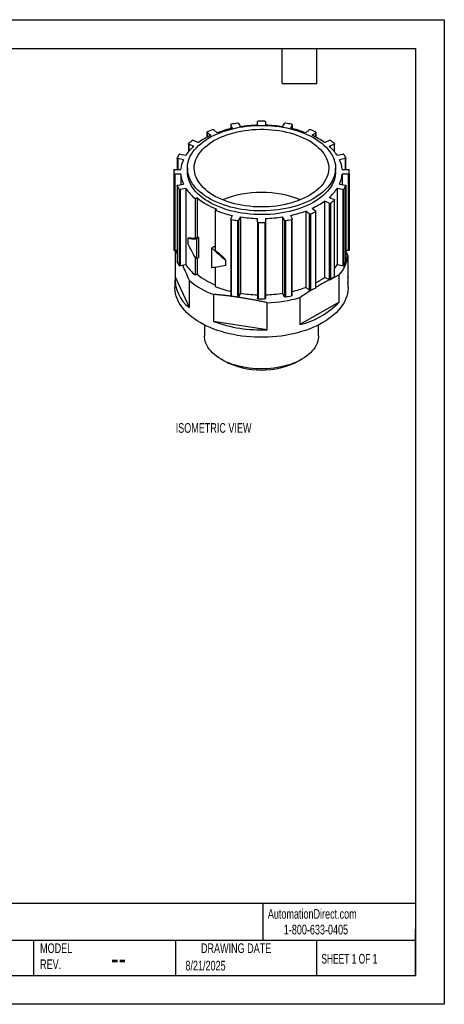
# Model space of a CAD drawing. Header units: millimetres. Extents: x 0 to 279, y 0 to 216.
# Tile 2 of 2: x 186 to 279, y 0 to 216. Entities that reach past the tile are written whole.
import ezdxf

# ---------------------------------------------------------------- set-up
doc = ezdxf.new("R2010")
doc.units = ezdxf.units.MM
doc.layers.add('DIMENSIONS', color=140, linetype='Continuous', lineweight=25)
doc.layers.add('TEXT', color=140, linetype='Continuous', lineweight=25)
doc.styles.add('SLDTEXTSTYLE0', font='TXT', dxfattribs={"width": 0.7})
doc.styles.add('SLDTEXTSTYLE1', font='TXT', dxfattribs={"width": 0.65})

msp = doc.modelspace()

# ---------------------------------------------------------------- linework, layer by layer
at = {"color": 7, "linetype": 'Continuous'}
for p, q in [((0, 215.9), (279.4, 215.9)), ((279.4, 215.9), (279.4, 0)), ((279.4, 0), (0, 0))]:
    msp.add_line(p, q, dxfattribs=at)
for p, q in [((232.55, 192.87), (232.55, 192.02)), ((232.96, 192.11), (232.56, 192.83)), ((232.56, 192.83), (232.56, 192.02)), ((234.27, 193.15), (234.67, 192.43)), ((238.4, 192.77), (238.4, 193.53)), ((240.2, 193.53), (240.2, 192.77)), ((243.92, 192.43), (244.32, 193.15)), ((246.03, 192.83), (245.63, 192.11)), ((246.03, 192.83), (246.03, 192.02)), ((246.04, 192.02), (246.04, 192.87)), ((227.34, 191.19), (227.34, 190.11)), ((228.15, 190.51), (227.38, 191.12)), ((227.38, 191.12), (227.38, 190.13)), ((228.83, 191.74), (229.6, 191.12)), ((248.99, 191.12), (249.76, 191.74)), ((251.21, 191.12), (250.44, 190.51)), ((251.21, 191.12), (251.21, 190.13)), ((251.25, 190.11), (251.25, 191.19)), ((223.28, 188.67), (223.28, 186.96)), ((224.43, 188.13), (223.37, 188.58)), ((223.37, 188.58), (223.37, 187.06)), ((224.42, 189.42), (225.48, 188.97)), ((253.11, 188.97), (254.17, 189.42)), ((255.23, 188.58), (254.17, 188.13)), ((255.23, 188.58), (255.23, 187.06)), ((255.31, 186.96), (255.31, 188.67)), ((221.47, 186.43), (222.71, 186.2)), ((255.88, 186.2), (257.12, 186.43)), ((220.77, 185.55), (220.77, 183.06)), ((222.16, 185.21), (220.91, 185.44)), ((220.91, 185.44), (220.91, 183.06)), ((257.68, 185.44), (256.43, 185.21)), ((257.68, 185.44), (257.68, 183.06)), ((257.82, 183.06), (257.82, 185.55)), ((220.05, 182.54), (220.05, 165.8)), ((220.06, 182.13), (220.06, 165.39)), ((220.26, 183.06), (221.57, 183.06)), ((221.57, 182.02), (220.26, 182.02)), ((220.26, 182.02), (220.26, 165.28)), ((221.57, 182.02), (221.57, 179.76)), ((223.05, 183.36), (223.05, 182.54)), ((255.55, 182.54), (255.55, 183.36)), ((257.02, 183.06), (258.33, 183.06)), ((258.33, 182.02), (257.02, 182.02)), ((257.02, 182.02), (257.02, 179.76)), ((258.33, 182.02), (258.33, 165.28)), ((258.53, 182.13), (258.53, 165.39)), ((258.55, 165.8), (258.55, 182.54)), ((220.77, 179.53), (220.77, 162.79)), ((220.78, 179.5), (220.78, 162.76)), ((220.91, 179.64), (222.16, 179.87)), ((256.43, 179.87), (257.68, 179.64)), ((257.81, 179.5), (257.81, 162.76)), ((257.82, 162.79), (257.82, 179.53)), ((221.22, 178.72), (221.22, 161.98)), ((222.71, 178.88), (221.47, 178.65)), ((221.47, 178.65), (221.47, 161.91)), ((222.71, 178.88), (222.71, 162.14)), ((257.12, 178.65), (255.88, 178.88)), ((255.88, 178.88), (255.88, 162.14)), ((257.12, 178.65), (257.12, 161.91)), ((257.37, 178.72), (257.37, 161.98)), ((225.17, 176.83), (224.76, 176.66)), ((224.76, 176.66), (224.76, 167.91)), ((225.17, 176.83), (225.17, 168.12)), ((254.17, 175.66), (253.11, 176.1)), ((253.11, 176.1), (253.11, 159.36)), ((254.17, 176.94), (255.23, 176.5)), ((254.17, 175.66), (254.17, 158.92)), ((254.44, 175.68), (254.44, 158.94)), ((255.27, 176.34), (255.27, 159.6)), ((255.31, 159.67), (255.31, 176.41)), ((229.11, 174.15), (229.4, 174.38)), ((229.11, 174.15), (229.11, 165.4)), ((232.56, 172.25), (232.96, 172.97)), ((245.63, 172.97), (246.03, 172.25)), ((249.76, 173.34), (248.99, 173.95)), ((248.99, 173.95), (248.99, 157.22)), ((249.76, 173.34), (249.76, 156.6)), ((250.03, 173.31), (250.03, 156.58)), ((250.44, 174.57), (251.21, 173.95)), ((251.18, 173.79), (251.18, 157.06)), ((251.25, 157.15), (251.25, 173.89)), ((232.55, 172.21), (232.55, 155.47)), ((232.68, 172.1), (232.68, 155.36)), ((234.02, 171.85), (234.02, 155.11)), ((234.67, 172.65), (234.27, 171.93)), ((234.27, 171.93), (234.27, 155.19)), ((234.67, 172.65), (234.67, 155.91)), ((238.4, 171.55), (238.4, 172.31)), ((238.4, 171.55), (238.4, 154.81)), ((238.59, 171.43), (238.59, 154.69)), ((240, 171.43), (240, 154.69)), ((240.2, 172.31), (240.2, 171.55)), ((240.2, 171.55), (240.2, 154.81)), ((244.32, 171.93), (243.92, 172.65)), ((243.92, 172.65), (243.92, 155.91)), ((244.32, 171.93), (244.32, 155.19)), ((244.57, 171.85), (244.57, 155.11)), ((245.91, 172.1), (245.91, 155.36)), ((246.04, 155.47), (246.04, 172.21)), ((223.58, 168.02), (223.13, 167.98)), ((223.13, 167.98), (223.13, 166.84)), ((225.17, 168.12), (224.76, 167.91)), ((225.52, 168.11), (225.02, 167.82)), ((225.02, 167.82), (225.02, 163.45)), ((225.52, 163.74), (225.52, 168.11)), ((220.77, 165.28), (220.26, 165.28)), ((220.33, 165.28), (220.33, 159.56)), ((220.77, 164.64), (220.44, 165.28)), ((228.91, 166.15), (228.41, 165.86)), ((228.41, 161.49), (228.41, 165.86)), ((229.11, 165.95), (228.91, 166.15)), ((258.33, 165.28), (257.82, 165.28)), ((257.82, 165.12), (258.26, 164.09)), ((258.26, 164.09), (258.26, 158.16)), ((222.71, 162.14), (221.47, 161.91)), ((224.76, 163.87), (224.76, 159.92)), ((225.52, 163.74), (225.02, 163.45)), ((225.17, 163.54), (225.17, 160.09)), ((231.49, 163.16), (231.04, 163.72)), ((231.49, 162.02), (231.49, 163.16)), ((257.12, 161.91), (255.88, 162.14)), ((225.17, 160.09), (224.76, 159.92)), ((229.11, 161.6), (229.11, 157.41)), ((256.32, 159.93), (254.57, 159.04)), ((256.32, 153.99), (256.32, 159.93)), ((220.3, 158.86), (220.3, 157.23)), ((223.48, 152.78), (220.33, 159.56)), ((223.48, 152.78), (223.48, 158.71)), ((254.17, 158.92), (253.11, 159.36)), ((258.3, 157.23), (258.3, 158.86)), ((228.76, 155.66), (228.76, 149.73)), ((234.67, 155.91), (234.27, 155.19)), ((244.32, 155.19), (243.92, 155.91)), ((249.76, 156.6), (248.99, 157.22)), ((240.51, 147.91), (240.51, 153.84)), ((247.72, 154.96), (247.72, 149.03)), ((256.32, 153.99), (247.72, 149.03)), ((240.51, 147.91), (228.76, 149.73)), ((226.8, 148.97), (226.8, 146.55)), ((251.8, 146.55), (251.8, 148.97)), ((230.46, 141.44), (231.11, 141.07)), ((247.49, 141.07), (248.14, 141.44))]:
    msp.add_line(p, q)
at = {"flags": 128}
for points in [[(250.79, 189.99), (251.4, 189.62), (251.97, 189.23), (252.51, 188.82), (253, 188.39), (253.46, 187.95), (253.87, 187.5), (254.24, 187.03), (254.57, 186.56), (254.85, 186.07), (255.08, 185.58), (255.27, 185.08), (255.41, 184.57), (255.5, 184.06), (255.54, 183.55), (255.54, 183.04), (255.48, 182.52), (255.38, 182.02), (255.23, 181.51), (255.03, 181.01), (254.78, 180.52), (254.49, 180.03), (254.16, 179.56), (253.77, 179.1), (253.35, 178.65), (252.88, 178.21), (252.38, 177.79), (251.83, 177.39), (251.25, 177), (250.63, 176.63), (249.98, 176.29), (249.29, 175.96), (248.58, 175.66), (247.83, 175.37), (247.07, 175.12), (246.27, 174.88), (245.46, 174.68), (244.63, 174.5), (243.79, 174.34), (242.93, 174.21), (242.06, 174.11), (241.18, 174.04), (240.29, 173.99), (239.41, 173.98), (238.52, 173.99), (237.63, 174.02), (236.75, 174.09), (235.88, 174.18), (235.02, 174.31), (234.17, 174.45), (233.33, 174.63), (232.52, 174.83), (231.72, 175.06), (230.95, 175.31), (230.2, 175.58), (229.48, 175.88), (228.78, 176.2), (228.12, 176.54), (227.5, 176.91), (226.9, 177.29), (226.35, 177.69), (225.83, 178.1), (225.35, 178.54), (224.92, 178.98), (224.53, 179.44), (224.18, 179.91), (223.88, 180.4), (223.62, 180.89), (223.41, 181.38), (223.25, 181.89), (223.13, 182.4), (223.06, 182.91), (223.05, 183.42), (223.08, 183.93), (223.16, 184.44), (223.28, 184.95), (223.46, 185.45), (223.68, 185.95), (223.95, 186.44), (224.26, 186.92), (224.62, 187.38), (225.02, 187.84), (225.47, 188.28), (225.96, 188.71), (226.48, 189.13), (227.05, 189.52), (227.65, 189.9), (228.29, 190.26), (228.95, 190.59), (229.65, 190.91), (230.38, 191.2), (231.14, 191.47), (231.92, 191.71), (232.72, 191.93), (233.54, 192.13), (234.38, 192.3), (235.23, 192.44), (236.1, 192.55), (236.97, 192.64), (237.85, 192.7), (238.74, 192.73), (239.63, 192.73), (240.52, 192.71), (241.4, 192.66), (242.28, 192.58), (243.14, 192.47), (244, 192.34), (244.84, 192.17), (245.67, 191.99), (246.47, 191.77), (247.26, 191.53), (248.02, 191.27), (248.76, 190.98), (249.46, 190.67), (250.14, 190.34), (250.79, 189.99)], [(232.56, 192.83), (232.55, 192.85), (232.55, 192.87), (232.55, 192.9), (232.57, 192.92), (232.59, 192.94), (232.61, 192.95), (232.64, 192.97), (232.68, 192.97)], [(238.4, 193.53), (238.4, 193.55), (238.41, 193.57), (238.43, 193.59), (238.45, 193.61), (238.48, 193.62), (238.51, 193.63), (238.55, 193.64), (238.59, 193.64)], [(240, 193.64), (240.04, 193.64), (240.08, 193.63), (240.11, 193.62), (240.14, 193.61), (240.16, 193.59), (240.18, 193.57), (240.19, 193.55), (240.2, 193.53)], [(245.91, 192.97), (245.95, 192.97), (245.98, 192.95), (246, 192.94), (246.02, 192.92), (246.04, 192.9), (246.04, 192.87), (246.04, 192.85), (246.03, 192.83)], [(249.73, 189.38), (250.31, 189.02), (250.86, 188.64), (251.36, 188.25), (251.83, 187.84), (252.26, 187.42), (252.64, 186.98), (252.98, 186.53), (253.28, 186.07), (253.52, 185.6), (253.72, 185.12), (253.88, 184.64), (253.98, 184.15), (254.04, 183.66), (254.04, 183.17), (254, 182.68), (253.91, 182.19), (253.77, 181.71), (253.58, 181.23), (253.34, 180.76), (253.06, 180.3), (252.73, 179.84), (252.36, 179.4), (251.94, 178.97), (251.49, 178.56), (250.99, 178.16), (250.45, 177.78), (249.87, 177.42), (249.27, 177.08), (248.62, 176.76), (247.95, 176.46), (247.25, 176.18), (246.52, 175.93), (245.76, 175.7), (244.99, 175.5), (244.2, 175.32), (243.39, 175.17), (242.56, 175.05), (241.73, 174.96), (240.89, 174.89), (240.04, 174.85), (239.19, 174.84), (238.34, 174.86), (237.49, 174.9), (236.65, 174.98), (235.82, 175.08), (235, 175.21), (234.2, 175.37), (233.41, 175.55), (232.64, 175.76), (231.89, 175.99), (231.17, 176.25), (230.47, 176.53), (229.81, 176.84), (229.17, 177.16), (228.57, 177.51), (228, 177.88), (227.48, 178.26), (226.99, 178.66), (226.54, 179.08), (226.13, 179.51), (225.77, 179.96), (225.46, 180.41), (225.18, 180.88), (224.96, 181.35), (224.78, 181.83), (224.66, 182.32), (224.58, 182.8), (224.55, 183.29), (224.56, 183.79), (224.63, 184.27), (224.75, 184.76), (224.91, 185.24), (225.12, 185.72), (225.38, 186.18), (225.69, 186.64), (226.04, 187.09), (226.43, 187.52), (226.87, 187.95), (227.35, 188.35), (227.87, 188.74), (228.42, 189.11), (229.02, 189.46), (229.64, 189.79), (230.3, 190.11), (230.99, 190.39), (231.71, 190.66), (232.45, 190.9), (233.21, 191.11), (234, 191.3), (234.8, 191.47), (235.62, 191.6), (236.44, 191.71), (237.28, 191.79), (238.13, 191.84), (238.98, 191.87), (239.83, 191.87), (240.68, 191.83), (241.52, 191.77), (242.36, 191.69), (243.18, 191.57), (244, 191.43), (244.79, 191.26), (245.57, 191.06), (246.33, 190.84), (247.07, 190.59), (247.78, 190.32), (248.46, 190.03), (249.11, 189.71), (249.73, 189.38)], [(227.38, 191.12), (227.36, 191.14), (227.35, 191.16), (227.34, 191.19), (227.34, 191.21), (227.35, 191.23), (227.37, 191.25), (227.39, 191.27), (227.42, 191.28)], [(251.18, 191.28), (251.2, 191.27), (251.23, 191.25), (251.24, 191.23), (251.25, 191.21), (251.25, 191.19), (251.25, 191.16), (251.23, 191.14), (251.21, 191.12)], [(223.37, 188.58), (223.34, 188.59), (223.31, 188.61), (223.3, 188.63), (223.29, 188.65), (223.28, 188.67), (223.29, 188.7), (223.3, 188.72), (223.32, 188.74)], [(255.27, 188.74), (255.29, 188.72), (255.3, 188.7), (255.31, 188.67), (255.31, 188.65), (255.3, 188.63), (255.28, 188.61), (255.25, 188.59), (255.23, 188.58)], [(220.91, 185.44), (220.88, 185.45), (220.85, 185.46), (220.82, 185.48), (220.8, 185.5), (220.78, 185.52), (220.78, 185.54), (220.77, 185.56), (220.78, 185.58)], [(257.81, 185.58), (257.82, 185.56), (257.82, 185.54), (257.81, 185.52), (257.79, 185.5), (257.77, 185.48), (257.75, 185.46), (257.71, 185.45), (257.68, 185.44)], [(220.06, 182.95), (220.06, 182.97), (220.08, 182.99), (220.09, 183.01), (220.12, 183.03), (220.15, 183.04), (220.18, 183.05), (220.22, 183.06), (220.26, 183.06)], [(220.26, 182.02), (220.22, 182.02), (220.18, 182.03), (220.15, 182.04), (220.12, 182.05), (220.09, 182.07), (220.08, 182.09), (220.06, 182.11), (220.06, 182.13)], [(255.55, 182.54), (255.54, 182.22), (255.48, 181.71), (255.38, 181.2), (255.23, 180.69), (255.03, 180.19), (254.78, 179.7), (254.49, 179.22), (254.16, 178.74), (253.77, 178.28), (253.35, 177.83), (252.88, 177.39), (252.38, 176.97), (251.83, 176.57), (251.25, 176.18), (250.63, 175.82), (249.98, 175.47), (249.29, 175.14), (248.58, 174.84), (247.83, 174.56), (247.07, 174.3), (246.27, 174.07), (245.46, 173.86), (244.63, 173.68), (243.79, 173.52), (242.93, 173.4), (242.06, 173.29), (241.18, 173.22), (240.29, 173.18), (239.41, 173.16), (238.52, 173.17), (237.63, 173.21), (236.75, 173.27), (235.88, 173.37), (235.02, 173.49), (234.17, 173.64), (233.33, 173.81), (232.52, 174.01), (231.72, 174.24), (230.95, 174.49), (230.2, 174.77), (229.48, 175.06), (228.78, 175.39), (228.12, 175.73), (227.5, 176.09), (226.9, 176.47), (226.35, 176.87), (225.83, 177.29), (225.35, 177.72), (224.92, 178.17), (224.53, 178.63), (224.18, 179.1), (223.88, 179.58), (223.62, 180.07), (223.41, 180.57), (223.25, 181.07), (223.13, 181.58), (223.06, 182.09), (223.05, 182.54)], [(258.33, 183.06), (258.37, 183.06), (258.41, 183.05), (258.44, 183.04), (258.47, 183.03), (258.5, 183.01), (258.52, 182.99), (258.53, 182.97), (258.53, 182.95)], [(258.53, 182.13), (258.53, 182.11), (258.52, 182.09), (258.5, 182.07), (258.47, 182.05), (258.44, 182.04), (258.41, 182.03), (258.37, 182.02), (258.33, 182.02)], [(220.78, 179.5), (220.77, 179.52), (220.78, 179.54), (220.78, 179.56), (220.8, 179.58), (220.82, 179.6), (220.85, 179.62), (220.88, 179.63), (220.91, 179.64)], [(257.68, 179.64), (257.71, 179.63), (257.75, 179.62), (257.77, 179.6), (257.79, 179.58), (257.81, 179.56), (257.82, 179.54), (257.82, 179.52), (257.81, 179.5)], [(255.23, 176.5), (255.25, 176.49), (255.28, 176.47), (255.3, 176.45), (255.31, 176.43), (255.31, 176.4), (255.3, 176.38), (255.29, 176.36), (255.27, 176.34)], [(251.21, 173.95), (251.23, 173.93), (251.25, 173.91), (251.25, 173.89), (251.25, 173.87), (251.24, 173.85), (251.23, 173.83), (251.2, 173.81), (251.18, 173.79)], [(232.68, 172.1), (232.64, 172.11), (232.61, 172.13), (232.59, 172.14), (232.57, 172.16), (232.55, 172.18), (232.55, 172.2), (232.55, 172.23), (232.56, 172.25)], [(238.59, 171.43), (238.55, 171.44), (238.51, 171.44), (238.48, 171.45), (238.45, 171.47), (238.43, 171.49), (238.41, 171.51), (238.4, 171.53), (238.4, 171.55)], [(240.2, 171.55), (240.19, 171.53), (240.18, 171.51), (240.16, 171.49), (240.14, 171.47), (240.11, 171.45), (240.08, 171.44), (240.04, 171.44), (240, 171.43)], [(246.03, 172.25), (246.04, 172.23), (246.04, 172.2), (246.04, 172.18), (246.02, 172.16), (246, 172.14), (245.98, 172.13), (245.95, 172.11), (245.91, 172.1)], [(220.26, 165.28), (220.22, 165.28), (220.18, 165.29), (220.15, 165.3), (220.12, 165.31), (220.09, 165.33), (220.08, 165.35), (220.06, 165.37), (220.06, 165.39)], [(258.53, 165.39), (258.53, 165.37), (258.52, 165.35), (258.5, 165.33), (258.47, 165.31), (258.44, 165.3), (258.41, 165.29), (258.37, 165.28), (258.33, 165.28)], [(220.78, 162.76), (220.77, 162.78), (220.77, 162.79)], [(257.82, 162.79), (257.82, 162.78), (257.81, 162.76)], [(258.3, 157.23), (258.29, 156.95), (258.24, 156.39), (258.14, 155.84), (258, 155.29), (257.8, 154.75), (257.56, 154.21), (257.27, 153.68), (256.94, 153.16), (256.56, 152.65), (256.14, 152.15), (255.67, 151.66), (255.16, 151.19), (254.61, 150.73), (254.02, 150.3), (253.39, 149.87), (252.73, 149.47), (252.03, 149.09), (251.3, 148.73), (250.54, 148.39), (249.75, 148.07), (248.93, 147.77), (248.09, 147.5), (247.23, 147.26), (246.34, 147.04), (245.44, 146.85), (244.52, 146.68), (243.59, 146.54), (242.65, 146.43), (241.7, 146.35), (240.74, 146.29), (239.78, 146.26), (238.81, 146.26), (237.85, 146.29), (236.9, 146.35), (235.94, 146.43), (235, 146.54), (234.07, 146.68), (233.15, 146.85), (232.25, 147.04), (231.36, 147.26), (230.5, 147.5), (229.66, 147.77), (228.84, 148.07), (228.05, 148.39), (227.29, 148.73), (226.56, 149.09), (225.86, 149.47), (225.2, 149.87), (224.57, 150.3), (223.98, 150.73), (223.43, 151.19), (222.92, 151.66), (222.45, 152.15), (222.03, 152.65), (221.65, 153.16), (221.32, 153.68), (221.03, 154.21), (220.79, 154.75), (220.59, 155.29), (220.45, 155.84), (220.35, 156.39), (220.3, 156.95), (220.3, 157.23)], [(232.68, 155.36), (232.64, 155.37), (232.61, 155.39), (232.59, 155.4), (232.57, 155.42), (232.55, 155.44), (232.55, 155.47), (232.55, 155.47)], [(238.59, 154.69), (238.55, 154.7), (238.51, 154.7), (238.48, 154.72), (238.45, 154.73), (238.43, 154.75), (238.41, 154.77), (238.4, 154.79), (238.4, 154.81)], [(240.2, 154.81), (240.19, 154.79), (240.18, 154.77), (240.16, 154.75), (240.14, 154.73), (240.11, 154.72), (240.08, 154.7), (240.04, 154.7), (240, 154.69)], [(251.8, 146.55), (251.79, 146.32), (251.74, 145.87), (251.64, 145.42), (251.49, 144.97), (251.3, 144.53), (251.06, 144.1), (250.77, 143.68), (250.43, 143.27), (250.06, 142.87), (249.63, 142.49), (249.17, 142.12), (248.67, 141.77), (248.13, 141.44), (247.56, 141.13), (246.96, 140.84), (246.32, 140.58), (245.66, 140.33), (244.97, 140.12), (244.26, 139.92), (243.53, 139.76), (242.78, 139.62), (242.02, 139.5), (241.25, 139.42), (240.47, 139.36), (239.69, 139.33), (238.9, 139.33), (238.12, 139.36), (237.34, 139.42), (236.57, 139.5), (235.81, 139.62), (235.06, 139.76), (234.33, 139.92), (233.62, 140.12), (232.93, 140.33), (232.27, 140.58), (231.63, 140.84), (231.03, 141.13), (230.46, 141.44), (229.92, 141.77), (229.42, 142.12), (228.96, 142.49), (228.54, 142.87), (228.16, 143.27), (227.82, 143.68), (227.53, 144.1), (227.29, 144.53), (227.1, 144.97), (226.95, 145.42), (226.85, 145.87), (226.8, 146.32), (226.8, 146.55)]]:
    msp.add_lwpolyline(points, dxfattribs=at)
for centre, radius, start, end in [((238.92, 163.42), 30.2, 99.3252, 101.9221), ((234.08, 192.99), 0.246, 41.5206, 104.2801), ((239.25, 162.85), 29.93, 91.6447, 98.8038), ((239.3, 160.32), 33.34, 88.7842, 91.2158), ((239.34, 162.85), 29.93, 81.1962, 88.3553), ((244.51, 192.99), 0.246, 75.7199, 138.4794), ((239.67, 163.42), 30.2, 78.0779, 80.6748), ((235.14, 175.33), 16.71, 114.7154, 125.2792), ((236.69, 170.77), 22.51, 111.1746, 114.3341), ((228.67, 191.48), 0.3, 56.9059, 111.4074), ((238.2, 168.09), 24.58, 102.3085, 110.4732), ((240.39, 168.09), 24.58, 69.5268, 77.6915), ((249.92, 191.48), 0.3, 68.5926, 123.0941), ((241.9, 170.77), 22.51, 65.6659, 68.8254), ((243.46, 175.33), 16.71, 54.7208, 65.2846), ((230.96, 180.64), 9.94, 131.0935, 146.042), ((232.5, 178.03), 14.11, 126.3124, 130.6266), ((224.31, 189.14), 0.303, 67.5711, 121.6438), ((254.28, 189.14), 0.303, 58.3562, 112.4289), ((247.63, 180.64), 9.94, 33.958, 48.9065), ((246.09, 178.03), 14.11, 49.3734, 53.6876), ((228.26, 181.89), 8.34, 147.5652, 153.6898), ((221.4, 186.18), 0.254, 75.0267, 136.3536), ((257.19, 186.18), 0.254, 43.6464, 104.9733), ((250.33, 181.89), 8.34, 26.3102, 32.4348), ((227.93, 182.47), 6.39, 154.6173, 174.6984), ((250.66, 182.47), 6.39, 5.3016, 25.3827), ((226.47, 182.54), 6.42, 176.3534, 183.6466), ((227.93, 182.61), 6.39, 185.3016, 205.3827), ((250.66, 182.61), 6.39, 334.6173, 354.6984), ((252.13, 182.54), 6.42, 356.3534, 3.6466), ((228.26, 183.19), 8.34, 206.3102, 212.4348), ((250.33, 183.19), 8.34, 327.5652, 333.6898), ((221.4, 178.89), 0.254, 223.6464, 284.9733), ((231.18, 184.62), 10.23, 214.1093, 231.0712), ((239.3, 154.36), 23.66, 68.8259, 111.1741), ((247.63, 184.43), 9.94, 311.0935, 326.042), ((257.19, 178.89), 0.254, 255.0267, 316.3536), ((235.29, 189.48), 16.2, 231.3209, 248.6844), ((243.46, 189.75), 16.71, 294.7154, 305.2792), ((254.28, 175.94), 0.303, 247.5711, 301.6438), ((246.09, 187.05), 14.11, 306.3124, 310.6266), ((238.1, 196.59), 24.18, 248.1951, 257.7406), ((240.39, 196.98), 24.58, 282.3085, 290.4732), ((249.92, 173.59), 0.3, 236.9059, 291.4074), ((241.9, 194.31), 22.51, 291.1746, 294.3341), ((238.92, 201.66), 30.2, 258.0779, 260.6748), ((234.08, 172.09), 0.246, 255.7199, 318.4794), ((239.25, 202.23), 29.93, 261.1962, 268.3553), ((239.3, 204.76), 33.34, 268.7842, 271.2158), ((239.34, 202.23), 29.93, 271.6447, 278.8038), ((244.51, 172.09), 0.246, 221.5206, 284.2801), ((239.67, 201.66), 30.2, 279.3252, 281.9221), ((226.47, 165.8), 6.42, 180.001, 183.646), ((250.58, 165.12), 7.75, 317.8817, 352.3214), ((252.12, 165.8), 6.42, 356.354, 359.999), ((228.26, 166.45), 8.34, 206.3102, 212.4348), ((221.4, 162.16), 0.254, 223.6464, 284.9733), ((231.18, 167.88), 10.23, 214.1093, 231.0712), ((248.42, 167.09), 8.95, 320.3119, 326.4166), ((257.19, 162.16), 0.254, 255.0267, 316.3536), ((250.33, 166.45), 8.34, 327.5652, 333.6898), ((235.2, 172.61), 16.04, 231.2801, 247.7057), ((228.25, 159.11), 7.93, 176.7474, 233.0496), ((234.9, 172.4), 17.83, 230.1607, 249.8446), ((243.83, 172.41), 16.01, 297.608, 305.4091), ((254.28, 159.2), 0.303, 247.5711, 301.6438), ((246.09, 170.31), 14.11, 306.3124, 310.6266), ((255.22, 159.67), 0.0839, 306.4509, 357.8944), ((251.95, 158.86), 6.35, 353.6473, 6.3527), ((238.03, 179.68), 23.99, 248.1771, 256.7809), ((239.25, 185.49), 29.93, 261.1962, 268.3553), ((239.34, 185.49), 29.93, 271.6447, 278.8038), ((245.91, 155.51), 0.143, 273.1131, 346.0054), ((240.45, 180.07), 24.4, 283.2608, 290.4882), ((249.92, 156.86), 0.3, 236.9059, 291.4074), ((241.9, 177.57), 22.51, 291.1746, 294.3341), ((251.14, 157.16), 0.111, 287.6768, 352.0689), ((238.92, 184.92), 30.2, 258.0779, 260.6748), ((234.08, 155.35), 0.246, 255.7199, 318.4794), ((239.3, 188.02), 33.34, 268.7842, 271.2158), ((239.49, 184.33), 30.5, 271.9246, 285.6615), ((244.51, 155.35), 0.246, 221.5206, 284.2801), ((239.67, 184.92), 30.2, 279.3252, 281.9221), ((243.54, 166.21), 17.68, 283.6857, 316.309), ((239.15, 178), 30.11, 249.8205, 272.5935), ((239.3, 156.82), 17.75, 242.5264, 297.4736)]:
    msp.add_arc(centre, radius, start, end)
for points in [[(223.13, 167.98), (223.66, 167.88), (224.29, 167.83), (225.02, 167.82)], [(225.02, 163.45), (224.29, 164.55), (223.66, 165.69), (223.13, 166.84)], [(224.76, 167.91), (224.33, 167.93), (223.93, 167.96), (223.58, 168.02)], [(225.52, 168.11), (225.4, 168.11), (225.28, 168.11), (225.17, 168.12)], [(228.41, 165.86), (229.37, 164.89), (230.41, 163.98), (231.49, 163.16)], [(231.04, 163.72), (230.37, 164.25), (229.73, 164.81), (229.11, 165.4)], [(231.49, 162.02), (230.41, 161.8), (229.37, 161.62), (228.41, 161.49)]]:
    msp.add_open_spline(points, degree=3)
for points, knots in [([(223.48, 158.71), (223.22, 159.34), (222.74, 160.49), (222.26, 161.54), (222.04, 162.02)], [0, 0, 0, 0, 0.546705, 1, 1, 1, 1]), ([(254.29, 158.9), (254.25, 158.88), (253.5, 158.5), (252.48, 157.94), (251.51, 157.35), (251.25, 157.19)], [0, 0, 0, 0, 0.036789, 0.745601, 1, 1, 1, 1]), ([(240.51, 153.84), (240.23, 153.91), (239.67, 154.03), (238.83, 154.21), (237.99, 154.38), (237.16, 154.54), (236.32, 154.69), (235.48, 154.83), (234.64, 154.97), (233.8, 155.09), (232.96, 155.21), (232.12, 155.32), (231.28, 155.42), (230.44, 155.51), (229.6, 155.59), (229.04, 155.64), (228.76, 155.66)], [0, 0, 0, 0, 0.071568, 0.143071, 0.214521, 0.285928, 0.357303, 0.428657, 0.5, 0.571343, 0.642697, 0.714072, 0.785479, 0.856929, 0.928432, 1, 1, 1, 1]), ([(250.69, 156.85), (250.42, 156.69), (249.43, 156.1), (248.44, 155.44), (247.72, 154.96)], [0, 0, 0, 0, 0.274471, 1, 1, 1, 1])]:
    msp.add_open_spline(points, degree=3, knots=knots)
at = {"layer": 'TEXT'}
for p, q in [((6.35, 209.55), (273.05, 209.55)), ((243.84, 201.93), (243.84, 209.55)), ((251.46, 201.93), (251.46, 209.55)), ((273.05, 209.55), (273.05, 6.35)), ((243.84, 201.93), (251.46, 201.93)), ((273.05, 22.13), (6.35, 22.13)), ((239.58, 22.13), (239.58, 13.97)), ((273.05, 6.35), (273.05, 16.51)), ((273.05, 13.97), (6.35, 13.97)), ((189.3, 13.97), (189.3, 6.35)), ((220.47, 13.97), (220.47, 6.35)), ((251.35, 13.97), (251.35, 6.35)), ((6.35, 6.35), (273.05, 6.35))]:
    msp.add_line(p, q, dxfattribs=at)

# ---------------------------------------------------------------- texts
at = {"color": 179, "linetype": 'Continuous', "lineweight": 18, "char_height": 2.1167, "attachment_point": 1, "style": 'SLDTEXTSTYLE0'}
for s, insert in [('AutomationDirect.com', (240.69, 20.88)), ('1-800-633-0405', (244.19, 17.44))]:
    msp.add_mtext(s, dxfattribs=dict(at, insert=insert))
at = {"layer": 'DIMENSIONS', "insert": (220.48, 127.44), "char_height": 2.1167, "attachment_point": 1, "style": 'SLDTEXTSTYLE0'}
msp.add_mtext('ISOMETRIC VIEW', dxfattribs=at)
at = {"layer": 'TEXT'}
for s, insert, char_height, attachment_point, style in [('MODEL ^JREV.', (190.73, 13.36), 2.1167, 1, 'SLDTEXTSTYLE0'), ('DRAWING DATE', (233.73, 13.36), 2.1167, 2, 'SLDTEXTSTYLE0'), ('SHEET 1 OF 1', (252.44, 11.05), 2.1167, 1, 'SLDTEXTSTYLE1'), ('--', (206.3, 12.73), 5.292, 1, 'SLDTEXTSTYLE0'), ('8/21/2025', (222.61, 9.54), 2.117, 1, 'SLDTEXTSTYLE0')]:
    msp.add_mtext(s, dxfattribs=dict(at, insert=insert, char_height=char_height, attachment_point=attachment_point, style=style))

doc.saveas('drawing.dxf')
